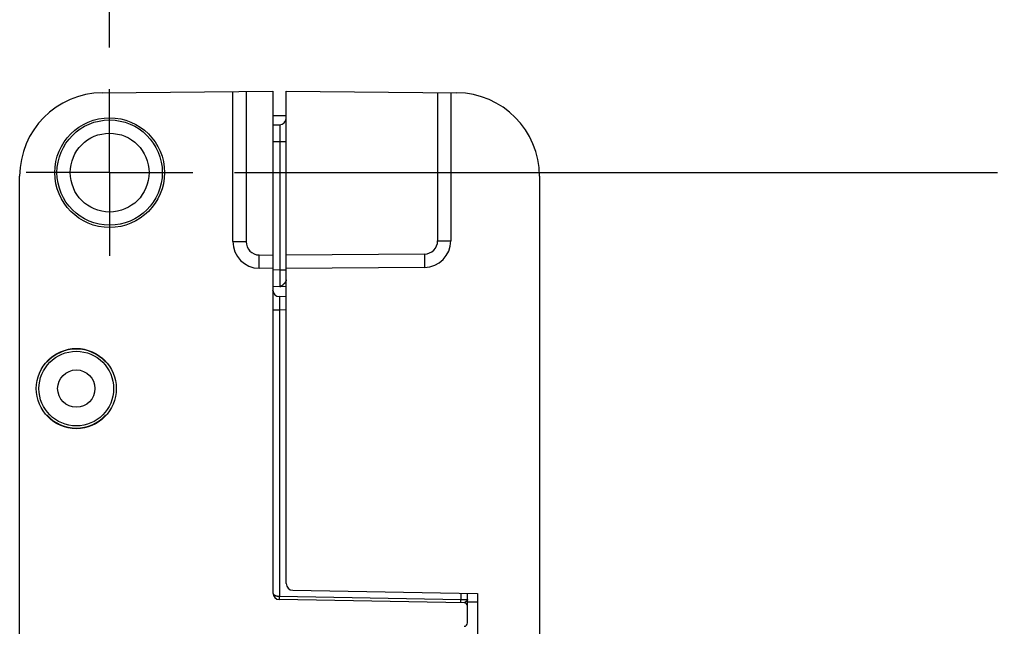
# Model space of a CAD drawing. Header units: inches. Extents: x 0 to 22, y 0 to 17.
# Tile 21 of 24: x 15.8 to 17.3, y 10.9 to 11.8. Entities that reach past the tile are written whole.
import ezdxf

# ---------------------------------------------------------------- set-up
doc = ezdxf.new("R2010")
doc.units = ezdxf.units.IN
doc.header["$LTSCALE"] = 1.21
doc.header["$MEASUREMENT"] = 0
doc.linetypes.add('CENTER', pattern=[0.6, 0.375, -0.075, 0.075, -0.075])
doc.layers.get('0').update_dxf_attribs({"linetype": 'CONTINUOUS'})
doc.layers.add('02___PRT_ALL_AXES', color=7, linetype='CONTINUOUS')
doc.layers.add('DIMENSIONS', color=7, linetype='CONTINUOUS')
doc.styles.get("Standard").update_dxf_attribs({"font": 'txt', "width": 0.8})
doc.dimstyles.new('DIMSTYLE_2', dxfattribs={"dimtxt": 0.125, "dimasz": 0.18, "dimexe": 0.18, "dimexo": 0.0625, "dimgap": 0.09, "dimtad": 0, "dimtih": 1, "dimtoh": 1, "dimdec": 3, "dimzin": 4, "dimdsep": 46, "dimtxsty": 'STANDARD', "dimblk": '_FILLED', "dimblk1": '_FILLED', "dimblk2": '_FILLED', "dimcen": 0.09, "dimadec": 0, "dimazin": 0, "dimtp": 0.01, "dimtm": 0.01, "dimtfac": 1, "dimtdec": 3, "dimtofl": 0, "dimtmove": 0, "dimatfit": 3, "dimldrblk": '_FILLED', "dimfxl": 1, "dimtolj": 1, "dimtzin": 4, "dimarcsym": 0})

# ---------------------------------------------------------------- blocks, each defined once
blk = doc.blocks.new('*D16')
at = {"layer": 'DIMENSIONS', "color": 2, "linetype": 'CONTINUOUS'}
blk.add_line((16.1251, 11.5868), (17.27, 11.5868), dxfattribs=at)
at = {"layer": 'DIMENSIONS', "color": 2, "linetype": 'CONTINUOUS', "insert": (17.3325, 11.6493), "char_height": 0.125, "width": 1.425, "attachment_point": 1, "line_spacing_factor": 0.9}
blk.add_mtext('4.822{\\Ftxt.shx;\\W1.000000;\\H0.125000; }[122.48]', dxfattribs=at)
blk = doc.blocks.new('_FILLED')
at = {"color": 0, "linetype": 'BYBLOCK'}
blk.add_solid([(0, 0), (-1, 0.1736), (-1, -0.1736)], dxfattribs=at)
blk = doc.blocks.new('*D18')
at = {"layer": 'DIMENSIONS', "color": 2, "linetype": 'CONTINUOUS'}
blk.add_line((15.9375, 11.7744), (15.9375, 12.3963), dxfattribs=at)
at = {"layer": 'DIMENSIONS', "color": 2, "linetype": 'CONTINUOUS', "insert": (15.875, 12.4588), "char_height": 0.125, "width": 1.225, "attachment_point": 1, "rotation": 90, "line_spacing_factor": 0.9}
blk.add_mtext('.502{\\Ftxt.shx;\\W1.000000;\\H0.125000; }[12.75]', dxfattribs=at)

msp = doc.modelspace()

# ---------------------------------------------------------------- linework, layer by layer
at = {"color": 7, "linetype": 'CONTINUOUS'}
for p, q in [((15.9265, 11.7066), (16.1825, 11.7088)), ((16.1225, 11.4832), (16.1225, 11.7083)), ((16.1825, 11.7088), (16.1825, 10.9562)), ((16.2025, 10.9702), (16.2025, 11.7088)), ((16.2025, 11.7088), (16.4586, 11.7066)), ((16.4495, 11.7067), (16.4495, 11.4846)), ((16.2025, 11.6718), (16.1825, 11.6718)), ((16.1825, 11.6585), (16.1927, 11.6586)), ((15.8025, 6.77), (15.8025, 11.5816)), ((16.5825, 11.5816), (16.5825, 6.77)), ((16.1825, 11.4428), (16.1618, 11.4432)), ((16.4099, 11.4446), (16.2025, 11.4428)), ((16.1825, 11.4162), (16.2025, 11.4158)), ((16.1927, 11.416), (16.1927, 11.416)), ((16.1928, 11.416), (16.1946, 11.416)), ((16.2025, 11.4006), (16.1924, 11.4007)), ((15.8438, 11.3028), (15.8432, 11.3028)), ((15.9319, 11.3028), (15.9313, 11.3028)), ((15.8432, 11.2228), (15.8438, 11.2228)), ((15.9313, 11.2228), (15.9319, 11.2228)), ((16.2124, 10.9602), (16.4895, 10.9553)), ((16.4745, 10.9111), (16.4745, 10.9556)), ((16.4895, 10.9553), (16.4895, 7.3963)), ((16.4696, 10.9414), (16.1924, 10.9462)), ((16.4745, 10.9462), (16.4745, 10.9462))]:
    msp.add_line(p, q, dxfattribs=at)
at = {"color": 9, "linetype": 'CONTINUOUS'}
for p, q in [((16.1424, 11.7085), (16.1424, 11.4832)), ((16.4297, 11.7068), (16.4297, 11.4846)), ((16.1927, 11.6586), (16.1927, 11.6336)), ((16.1825, 11.6335), (16.1927, 11.6336)), ((16.1927, 11.6337), (16.2025, 11.6337)), ((16.1927, 11.6336), (16.1927, 11.441)), ((16.1225, 11.4832), (16.1424, 11.4832)), ((16.4297, 11.4846), (16.4495, 11.4846)), ((16.1618, 11.4432), (16.162, 11.4632)), ((16.162, 11.4632), (16.1825, 11.4628)), ((16.4099, 11.4646), (16.2025, 11.4628)), ((16.4099, 11.4646), (16.4099, 11.4446)), ((16.1825, 11.4412), (16.1927, 11.441)), ((16.1927, 11.441), (16.2025, 11.441)), ((16.1927, 11.441), (16.1927, 11.416)), ((16.194, 11.4162), (16.1927, 11.416)), ((16.1927, 11.416), (16.1927, 11.416)), ((16.1924, 11.4007), (16.1924, 11.3807)), ((16.1825, 11.3807), (16.1924, 11.3807)), ((16.1924, 11.3807), (16.1924, 10.9512)), ((16.2025, 11.3806), (16.1924, 11.3807)), ((16.1924, 10.9512), (16.4647, 10.9465)), ((16.1924, 10.9462), (16.1924, 10.9512)), ((16.4647, 10.9558), (16.4647, 10.9465)), ((16.4647, 10.9415), (16.4647, 10.9465)), ((16.4647, 10.9465), (16.4745, 10.9462)), ((16.4895, 10.9423), (16.4745, 10.9423))]:
    msp.add_line(p, q, dxfattribs=at)
at = {"color": 7, "linetype": 'CONTINUOUS'}
for points in [[(16.1842, 11.4052), (16.1838, 11.4059), (16.1834, 11.4067), (16.1831, 11.4074), (16.1829, 11.4081), (16.1827, 11.4088), (16.1826, 11.4095), (16.1826, 11.4101)], [(16.4746, 10.9449), (16.4746, 10.9451), (16.4745, 10.9462)]]:
    msp.add_lwpolyline(points, dxfattribs=at)
for centre, radius in [((15.9375, 11.5868), 0.0823), ((15.9375, 11.5868), 0.079), ((15.9375, 11.5868), 0.0591), ((15.8875, 11.2628), 0.06), ((15.8875, 11.2628), 0.056), ((15.8875, 11.2628), 0.028)]:
    msp.add_circle(centre, radius, dxfattribs=at)
for centre, radius, start, end in [((15.9275, 11.5816), 0.125, 90.5, 180), ((16.4575, 11.5816), 0.125, 0, 89.5), ((16.1925, 11.6686), 0.01, 271, 359.9998), ((16.1625, 11.4832), 0.04, 180, 269), ((16.4095, 11.4846), 0.04, 270.5, 360), ((16.1925, 11.4107), 0.01, 182.0112, 269), ((15.8875, 11.2628), 0.0597, 42.0587, 137.9413), ((15.8875, 11.2628), 0.0593, 42.4453, 137.5547), ((15.8875, 11.2628), 0.0597, 222.0587, 317.9413), ((15.8875, 11.2628), 0.0593, 222.4453, 317.5547), ((16.2125, 10.9702), 0.01, 180, 269), ((16.1925, 10.9562), 0.01, 180, 269), ((16.4695, 10.9364), 0.005, 0, 89), ((16.4695, 10.9111), 0.005, 271, 360)]:
    msp.add_arc(centre, radius, start, end, dxfattribs=at)
at = {"color": 9, "linetype": 'CONTINUOUS'}
for centre, start, end in [((16.1624, 11.4832), 180.0036, 268.9966), ((16.4097, 11.4846), 270.5037, 359.9962)]:
    msp.add_arc(centre, 0.02, start, end, dxfattribs=at)
for points, knots in [([(16.2025, 11.4257), (16.2025, 11.4255), (16.2025, 11.4252), (16.2024, 11.4249), (16.2023, 11.4246), (16.2022, 11.4243), (16.202, 11.4239), (16.2018, 11.4235), (16.2015, 11.423), (16.2011, 11.4225), (16.2008, 11.4221), (16.2004, 11.4216), (16.2001, 11.4211), (16.1997, 11.4206), (16.1993, 11.4202), (16.1989, 11.4197), (16.1983, 11.4192), (16.1979, 11.4187), (16.1976, 11.4185)], [0, 0, 0, 0, 0.045388, 0.094165, 0.119977, 0.146754, 0.203113, 0.262918, 0.325646, 0.390737, 0.457627, 0.525783, 0.59469, 0.663869, 0.732872, 0.801321, 0.868859, 1, 1, 1, 1]), ([(16.1976, 11.4185), (16.1975, 11.4183), (16.1972, 11.4181), (16.1968, 11.4177), (16.1965, 11.4175), (16.1962, 11.4173), (16.1958, 11.417), (16.1953, 11.4167), (16.1947, 11.4164), (16.1943, 11.4162), (16.194, 11.4162)], [0, 0, 0, 0, 0.142039, 0.279474, 0.346269, 0.411688, 0.538492, 0.660376, 0.777792, 1, 1, 1, 1]), ([(16.1825, 10.9562), (16.1825, 10.9562), (16.1826, 10.956), (16.1826, 10.9557), (16.1827, 10.9553), (16.1829, 10.9548), (16.1832, 10.9544), (16.1836, 10.954), (16.1841, 10.9536), (16.1846, 10.9532), (16.1852, 10.9528), (16.1859, 10.9525), (16.1866, 10.9522), (16.1871, 10.952), (16.1875, 10.9519), (16.188, 10.9518), (16.1884, 10.9517), (16.1889, 10.9516), (16.1894, 10.9515), (16.1898, 10.9514), (16.1903, 10.9514), (16.1908, 10.9513), (16.1913, 10.9513), (16.1919, 10.9512), (16.1922, 10.9512), (16.1924, 10.9512)], [0, 0, 0, 0, 0.019339, 0.038759, 0.078479, 0.120189, 0.164679, 0.21258, 0.26438, 0.320397, 0.380815, 0.445676, 0.514903, 0.551092, 0.588279, 0.626413, 0.665437, 0.705284, 0.745878, 0.787138, 0.82897, 0.871278, 0.913958, 0.956905, 1, 1, 1, 1]), ([(16.473, 10.9438), (16.4729, 10.9437), (16.4727, 10.9435), (16.4724, 10.9432), (16.4721, 10.943), (16.4719, 10.9428), (16.4717, 10.9426), (16.4714, 10.9424), (16.4712, 10.9423), (16.471, 10.9421), (16.4707, 10.9419), (16.4705, 10.9418), (16.4704, 10.9417), (16.4702, 10.9416), (16.4701, 10.9415), (16.4701, 10.9415), (16.47, 10.9415), (16.4699, 10.9414), (16.4698, 10.9414), (16.4697, 10.9414), (16.4696, 10.9414)], [0, 0, 0, 0, 0.139523, 0.211134, 0.283409, 0.355801, 0.427768, 0.498807, 0.56843, 0.636122, 0.701281, 0.763046, 0.820453, 0.847217, 0.872628, 0.896739, 0.91963, 0.94134, 0.961912, 1, 1, 1, 1])]:
    msp.add_open_spline(points, degree=3, knots=knots, dxfattribs=at)
at = {"color": 7, "linetype": 'CONTINUOUS'}
for points in [[(16.1927, 11.416), (16.1928, 11.416), (16.1928, 11.416), (16.1928, 11.416)], [(16.4745, 10.9462), (16.4745, 10.9462), (16.4745, 10.9462), (16.4745, 10.9462)]]:
    msp.add_open_spline(points, degree=3, dxfattribs=at)
msp.add_open_spline([(16.4745, 10.9462), (16.4745, 10.9461), (16.4745, 10.9459), (16.4745, 10.9458), (16.4744, 10.9456), (16.4743, 10.9453), (16.4741, 10.945), (16.4739, 10.9447), (16.4736, 10.9444), (16.4733, 10.9441), (16.4731, 10.9439), (16.473, 10.9438)], degree=3, knots=[0, 0, 0, 0, 0.092433, 0.142571, 0.195341, 0.308478, 0.430976, 0.561626, 0.700162, 0.846438, 1, 1, 1, 1], dxfattribs=at)
at = {"layer": '02___PRT_ALL_AXES', "color": 7, "linetype": 'CENTER'}
for q in [(15.9375, 11.7119), (15.8124, 11.5868), (15.9375, 11.4617), (16.0626, 11.5868)]:
    msp.add_line((15.9375, 11.5868), q, dxfattribs=at)

# ---------------------------------------------------------------- dimensions: what is measured, and where the dimension line sits
at = {"layer": 'DIMENSIONS', "color": 2, "linetype": 'CONTINUOUS'}
for feature_location, offset, dtype, origin, picture, middle in [((15.9375, 11.7744), (0, 0.6219), 1, (16.4395, 6.7648), '*D18', (15.9375, 13.0713)), ((16.1251, 11.5868), (1.1449, 0), 0, (16.5646, 6.7648), '*D16', (18.045, 11.5868))]:
    dim = msp.add_ordinate_dim(feature_location=feature_location, offset=offset, dtype=dtype, origin=origin, dimstyle='DIMSTYLE_2', dxfattribs=at)
    dim.commit()
    dim.dimension.update_dxf_attribs({"geometry": picture, "text_midpoint": middle})

doc.saveas('drawing.dxf')
